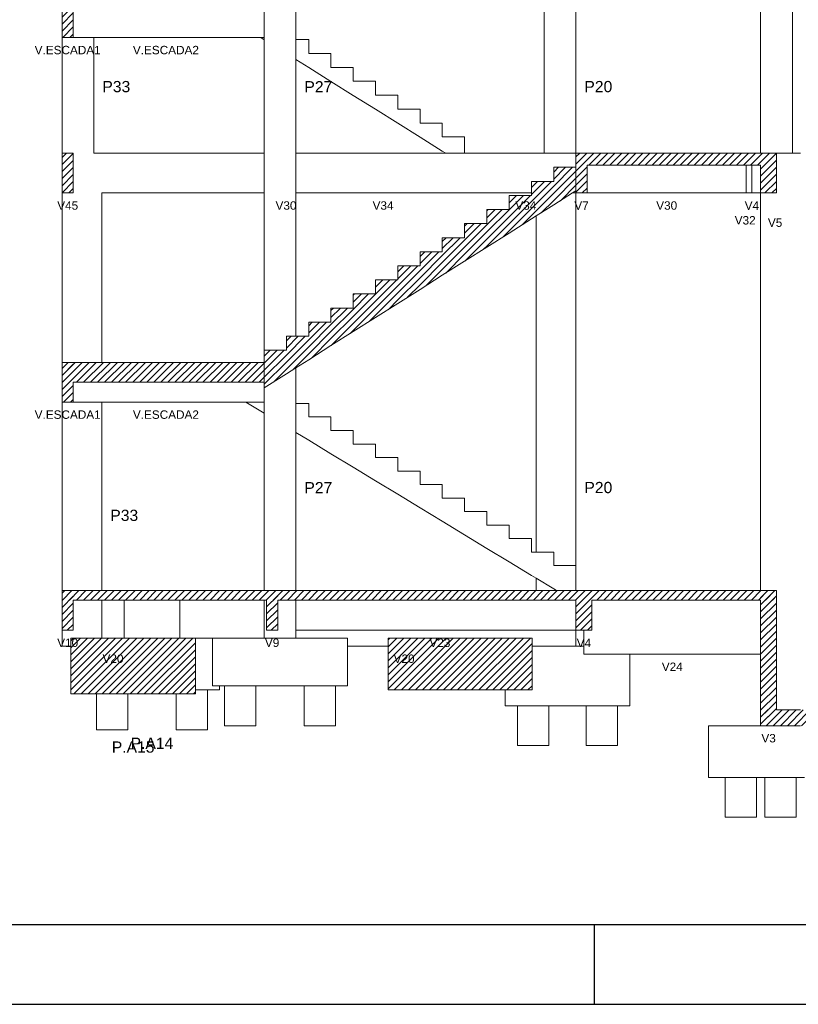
# Model space of a CAD drawing. Header units: millimetres. Extents: x 10 to 1250, y -62 to 528.
# Tile 82 of 256: x 63 to 72, y 69 to 81. Entities that reach past the tile are written whole.
import ezdxf

# ---------------------------------------------------------------- set-up
doc = ezdxf.new("R2010")
doc.units = ezdxf.units.MM
doc.header["$LTSCALE"] = 0.05
for name, color, linetype, lineweight in [('FO-Cotas', 5, 'Continuous', 5), ('FO-Níveis', 9, 'Continuous', 5), ('FO-Pilares pré-moldados', 3, 'Continuous', 20), ('FO-Seção das fundações', 9, 'Continuous', 5), ('FO-Títulos', 7, 'Continuous', 5)]:
    doc.layers.add(name, color=color, linetype=linetype, lineweight=lineweight)
doc.layers.add('FOLHA_PADRÃO', color=7, linetype='Continuous')
doc.styles.add('Arial', font='arial.ttf')
pattern_1 = [(45, (-127.84726, -34.92108), (-0.08838835, 0.08838835), [])]

# ---------------------------------------------------------------- blocks, each defined once
blk = doc.blocks.new('A1EST. 1500')
at = {"layer": 'FOLHA_PADRÃO', "color": 1, "linetype": 'Continuous'}
for p, q in [((59.5, 0), (59.5, 1)), ((0, 0), (150.008, 0))]:
    blk.add_line(p, q, dxfattribs=at)
at = {"layer": 'FOLHA_PADRÃO', "color": 6, "linetype": 'Continuous'}
blk.add_lwpolyline([(149, 58.4), (149, 1), (1, 1), (1, 58.4), (149, 58.4)], dxfattribs=at)
blk = doc.blocks.new('BBBBB')
at = {"layer": 'FO-Níveis', "linetype": 'Continuous'}
h = blk.add_hatch(dxfattribs=at)
h.set_pattern_fill('ANSI31', color=256, style=0)
h.set_pattern_definition(pattern_1)
h.paths.add_polyline_path([(-29.8391, 21.4921), (-29.5591, 21.4921), (-29.5591, 22.4921), (-29.8391, 22.4921), (-29.8391, 21.4921)])
h = blk.add_hatch(dxfattribs=at)
h.set_pattern_fill('ANSI31', color=256, style=0)
h.set_pattern_definition(pattern_1)
h.paths.add_polyline_path([(-29.8385, 17.5821), (-29.5585, 17.5821), (-29.5585, 18.5821), (-29.8385, 18.5821), (-29.8385, 17.5821)])
h = blk.add_hatch(dxfattribs=at)
h.set_pattern_fill('ANSI31', color=256, style=0)
h.set_pattern_definition(pattern_1)
h.paths.add_polyline_path([(-16.9191, 18.2821), (-11.8751, 18.2821), (-11.8751, 18.5821), (-16.9191, 18.5821), (-16.9191, 18.2821)])
h = blk.add_hatch(dxfattribs=at)
h.set_pattern_fill('ANSI31', color=256, style=0)
h.set_pattern_definition(pattern_1)
h.paths.add_polyline_path([(-16.9191, 17.5821), (-16.6391, 17.5821), (-16.6391, 18.5821), (-16.9191, 18.5821), (-16.9191, 17.5821)])
h = blk.add_hatch(dxfattribs=at)
h.set_pattern_fill('ANSI31', color=256, style=0)
h.set_pattern_definition(pattern_1)
h.paths.add_polyline_path([(-12.2751, 17.5821), (-11.8751, 17.5821), (-11.8751, 18.5821), (-12.2751, 18.5821), (-12.2751, 17.5821)])
h = blk.add_hatch(dxfattribs=at)
h.set_pattern_fill('ANSI31', color=256, style=0)
h.set_pattern_definition(pattern_1)
h.paths.add_polyline_path([(-16.9191, 17.6366), (-17.4791, 17.2826), (-17.4791, 18.2281), (-16.9191, 18.2281), (-16.9191, 17.6366)])
h = blk.add_hatch(dxfattribs=at)
h.set_pattern_fill('ANSI31', color=256, style=0)
h.set_pattern_definition(pattern_1)
h.paths.add_polyline_path([(-17.4791, 17.2826), (-18.0391, 16.9286), (-18.0391, 17.8741), (-17.4791, 17.8741), (-17.4791, 17.2826)])
h = blk.add_hatch(dxfattribs=at)
h.set_pattern_fill('ANSI31', color=256, style=0)
h.set_pattern_definition(pattern_1)
h.paths.add_polyline_path([(-18.0391, 16.9286), (-18.5991, 16.5746), (-18.5991, 17.5201), (-18.0391, 17.5201), (-18.0391, 16.9286)])
h = blk.add_hatch(dxfattribs=at)
h.set_pattern_fill('ANSI31', color=256, style=0)
h.set_pattern_definition(pattern_1)
h.paths.add_polyline_path([(-18.5991, 16.5746), (-19.1591, 16.2206), (-19.1591, 17.1661), (-18.5991, 17.1661), (-18.5991, 16.5746)])
h = blk.add_hatch(dxfattribs=at)
h.set_pattern_fill('ANSI31', color=256, style=0)
h.set_pattern_definition(pattern_1)
h.paths.add_polyline_path([(-19.1591, 16.2206), (-19.7191, 15.8666), (-19.7191, 16.8121), (-19.1591, 16.8121), (-19.1591, 16.2206)])
h = blk.add_hatch(dxfattribs=at)
h.set_pattern_fill('ANSI31', color=256, style=0)
h.set_pattern_definition(pattern_1)
h.paths.add_polyline_path([(-19.7191, 15.8666), (-20.2791, 15.5126), (-20.2791, 16.4581), (-19.7191, 16.4581), (-19.7191, 15.8666)])
h = blk.add_hatch(dxfattribs=at)
h.set_pattern_fill('ANSI31', color=256, style=0)
h.set_pattern_definition(pattern_1)
h.paths.add_polyline_path([(-20.2791, 15.5126), (-20.8391, 15.1586), (-20.8391, 16.1041), (-20.2791, 16.1041), (-20.2791, 15.5126)])
h = blk.add_hatch(dxfattribs=at)
h.set_pattern_fill('ANSI31', color=256, style=0)
h.set_pattern_definition(pattern_1)
h.paths.add_polyline_path([(-20.8391, 15.1586), (-21.3991, 14.8046), (-21.3991, 15.7501), (-20.8391, 15.7501), (-20.8391, 15.1586)])
h = blk.add_hatch(dxfattribs=at)
h.set_pattern_fill('ANSI31', color=256, style=0)
h.set_pattern_definition(pattern_1)
h.paths.add_polyline_path([(-21.3991, 14.8046), (-21.9591, 14.4506), (-21.9591, 15.3961), (-21.3991, 15.3961), (-21.3991, 14.8046)])
h = blk.add_hatch(dxfattribs=at)
h.set_pattern_fill('ANSI31', color=256, style=0)
h.set_pattern_definition(pattern_1)
h.paths.add_polyline_path([(-21.9591, 14.4506), (-22.5191, 14.0966), (-22.5191, 15.0421), (-21.9591, 15.0421), (-21.9591, 14.4506)])
h = blk.add_hatch(dxfattribs=at)
h.set_pattern_fill('ANSI31', color=256, style=0)
h.set_pattern_definition(pattern_1)
h.paths.add_polyline_path([(-22.5191, 14.0966), (-23.0791, 13.7426), (-23.0791, 14.6881), (-22.5191, 14.6881), (-22.5191, 14.0966)])
h = blk.add_hatch(dxfattribs=at)
h.set_pattern_fill('ANSI31', color=256, style=0)
h.set_pattern_definition(pattern_1)
h.paths.add_polyline_path([(-23.0791, 13.7426), (-23.6391, 13.3886), (-23.6391, 14.3341), (-23.0791, 14.3341), (-23.0791, 13.7426)])
h = blk.add_hatch(dxfattribs=at)
h.set_pattern_fill('ANSI31', color=256, style=0)
h.set_pattern_definition(pattern_1)
h.paths.add_polyline_path([(-23.6391, 13.3886), (-24.1991, 13.0346), (-24.1991, 13.9801), (-23.6391, 13.9801), (-23.6391, 13.3886)])
h = blk.add_hatch(dxfattribs=at)
h.set_pattern_fill('ANSI31', color=256, style=0)
h.set_pattern_definition(pattern_1)
h.paths.add_polyline_path([(-24.1991, 13.0346), (-24.7591, 12.6806), (-24.7591, 13.6261), (-24.1991, 13.6261), (-24.1991, 13.0346)])
h = blk.add_hatch(dxfattribs=at)
h.set_pattern_fill('ANSI31', color=256, style=0)
h.set_pattern_definition(pattern_1)
h.paths.add_polyline_path([(-29.8391, 12.8221), (-24.7591, 12.8221), (-24.7591, 13.3221), (-29.8391, 13.3221), (-29.8391, 12.8221)])
h = blk.add_hatch(dxfattribs=at)
h.set_pattern_fill('ANSI31', color=256, style=0)
h.set_pattern_definition(pattern_1)
h.paths.add_polyline_path([(-29.8391, 12.3221), (-29.5591, 12.3221), (-29.5591, 13.3221), (-29.8391, 13.3221), (-29.8391, 12.3221)])
h = blk.add_hatch(dxfattribs=at)
h.set_pattern_fill('ANSI31', color=256, style=0)
h.set_pattern_definition(pattern_1)
h.paths.add_polyline_path([(-29.8391, 7.3421), (-24.4191, 7.3421), (-24.4191, 7.5821), (-29.8391, 7.5821), (-29.8391, 7.3421)])
h = blk.add_hatch(dxfattribs=at)
h.set_pattern_fill('ANSI31', color=256, style=0)
h.set_pattern_definition(pattern_1)
h.paths.add_polyline_path([(-29.8391, 6.5821), (-29.5591, 6.5821), (-29.5591, 7.5821), (-29.8391, 7.5821), (-29.8391, 6.5821)])
h = blk.add_hatch(dxfattribs=at)
h.set_pattern_fill('ANSI31', color=256, style=0)
h.set_pattern_definition(pattern_1)
h.paths.add_polyline_path([(-24.6991, 7.3421), (-16.5191, 7.3421), (-16.5191, 7.5821), (-24.6991, 7.5821), (-24.6991, 7.3421)])
h = blk.add_hatch(dxfattribs=at)
h.set_pattern_fill('ANSI31', color=256, style=0)
h.set_pattern_definition(pattern_1)
h.paths.add_polyline_path([(-24.6991, 6.5821), (-24.4191, 6.5821), (-24.4191, 7.5821), (-24.6991, 7.5821), (-24.6991, 6.5821)])
h = blk.add_hatch(dxfattribs=at)
h.set_pattern_fill('ANSI31', color=256, style=0)
h.set_pattern_definition(pattern_1)
h.paths.add_polyline_path([(-16.9191, 7.3421), (-11.8751, 7.3421), (-11.8751, 7.5821), (-16.9191, 7.5821), (-16.9191, 7.3421)])
h = blk.add_hatch(dxfattribs=at)
h.set_pattern_fill('ANSI31', color=256, style=0)
h.set_pattern_definition(pattern_1)
h.paths.add_polyline_path([(-16.9191, 6.5821), (-16.5191, 6.5821), (-16.5191, 7.5821), (-16.9191, 7.5821), (-16.9191, 6.5821)])
h = blk.add_hatch(dxfattribs=at)
h.set_pattern_fill('ANSI31', color=256, style=0)
h.set_pattern_definition(pattern_1)
h.paths.add_polyline_path([(-12.2751, 4.1821), (-11.8751, 4.1821), (-11.8751, 7.5821), (-12.2751, 7.5821), (-12.2751, 4.1821)])
h = blk.add_hatch(dxfattribs=at)
h.set_pattern_fill('ANSI31', color=256, style=0)
h.set_pattern_definition(pattern_1)
h.paths.add_polyline_path([(-29.6192, 4.9821), (-26.4871, 4.9821), (-26.4871, 6.3821), (-29.6192, 6.3821), (-29.6192, 4.9821)])
h = blk.add_hatch(dxfattribs=at)
h.set_pattern_fill('ANSI31', color=256, style=0)
h.set_pattern_definition(pattern_1)
h.paths.add_polyline_path([(-21.6374, 5.0821), (-18.0208, 5.0821), (-18.0208, 6.3821), (-21.6374, 6.3821), (-21.6374, 5.0821)])
h = blk.add_hatch(dxfattribs=at)
h.set_pattern_fill('ANSI31', color=256, style=0)
h.set_pattern_definition(pattern_1)
h.paths.add_polyline_path([(-12.2751, 4.1821), (-7.648, 4.1821), (-7.648, 4.5821), (-12.2751, 4.5821), (-12.2751, 4.1821)])
at = {"layer": 'FO-Cotas'}
for p, q in [((-23.9591, 21.4421), (-23.9591, 22.4921)), ((-17.7191, 22.4921), (-17.7191, 18.5821)), ((-16.9191, 18.5821), (-16.9191, 22.4921)), ((-12.2751, 22.4921), (-12.2751, 18.5821)), ((-11.4751, 18.5821), (-11.4751, 22.4921)), ((-24.7591, 22.1421), (-24.7591, 21.7921)), ((-24.7591, 21.7921), (-24.7591, 21.4921)), ((-29.8391, 21.4921), (-29.8391, 18.5821)), ((-29.5591, 21.4921), (-29.0391, 21.4921)), ((-29.0391, 18.5821), (-29.0391, 21.4921)), ((-29.0391, 21.4921), (-24.8451, 21.4921)), ((-24.8451, 21.4921), (-24.7591, 21.4383)), ((-24.8451, 21.4921), (-24.7591, 21.4921)), ((-24.7591, 21.4921), (-24.7591, 21.4383)), ((-24.7591, 21.4383), (-24.7591, 18.5821)), ((-23.6391, 21.4421), (-23.9591, 21.4421)), ((-23.9591, 20.9383), (-23.9591, 21.4421)), ((-23.6391, 21.0921), (-23.6391, 21.4421)), ((-23.0791, 21.0921), (-23.6391, 21.0921)), ((-23.0791, 20.7421), (-23.0791, 21.0921)), ((-23.9591, 20.9383), (-23.6391, 20.7383)), ((-23.9591, 18.5821), (-23.9591, 20.9383)), ((-23.6391, 20.7383), (-23.0791, 20.3883)), ((-22.5191, 20.7421), (-23.0791, 20.7421)), ((-22.5191, 20.3921), (-22.5191, 20.7421)), ((-23.0791, 20.3883), (-22.5191, 20.0383)), ((-21.9591, 20.3921), (-22.5191, 20.3921)), ((-21.9591, 20.0421), (-21.9591, 20.3921)), ((-22.5191, 20.0383), (-21.9591, 19.6883)), ((-21.3991, 20.0421), (-21.9591, 20.0421)), ((-21.3991, 19.6921), (-21.3991, 20.0421)), ((-21.9591, 19.6883), (-21.3991, 19.3383)), ((-20.8391, 19.6921), (-21.3991, 19.6921)), ((-20.8391, 19.3421), (-20.8391, 19.6921)), ((-21.3991, 19.3383), (-20.8391, 18.9883)), ((-20.2791, 19.3421), (-20.8391, 19.3421)), ((-20.2791, 18.9921), (-20.2791, 19.3421)), ((-20.8391, 18.9883), (-20.2791, 18.6383)), ((-19.7191, 18.9921), (-20.2791, 18.9921)), ((-19.7191, 18.5821), (-19.7191, 18.9921)), ((-28.8391, 18.5821), (-29.0391, 18.5821)), ((-24.7591, 18.5821), (-28.8391, 18.5821)), ((-24.7591, 18.5821), (-24.7591, 17.7421)), ((-20.9251, 18.5821), (-23.9591, 18.5821)), ((-23.9591, 17.7421), (-23.9591, 18.5821)), ((-20.7251, 18.5821), (-20.9251, 18.5821)), ((-20.5251, 18.5821), (-20.7251, 18.5821)), ((-20.1891, 18.5821), (-20.5251, 18.5821)), ((-20.2791, 18.6383), (-20.1891, 18.5821)), ((-19.7191, 18.5821), (-20.1891, 18.5821)), ((-19.5791, 18.5821), (-19.7191, 18.5821)), ((-19.4391, 18.5821), (-19.5791, 18.5821)), ((-17.9191, 18.5821), (-19.4391, 18.5821)), ((-17.7191, 18.5821), (-17.9191, 18.5821)), ((-16.9191, 18.5821), (-17.7191, 18.5821)), ((-11.4751, 18.5821), (-11.8751, 18.5821)), ((-11.2751, 18.5821), (-11.4751, 18.5821)), ((-12.6351, 18.2821), (-12.6351, 17.5821)), ((-12.4951, 18.2821), (-12.4951, 17.5821)), ((-24.7591, 17.7421), (-24.7591, 17.5821)), ((-23.9591, 17.5821), (-23.9591, 17.7421)), ((-29.8391, 17.5821), (-29.8391, 16.8021)), ((-28.8391, 17.5821), (-24.7591, 17.5821)), ((-28.8391, 16.8021), (-28.8391, 17.5821)), ((-24.7591, 17.5821), (-24.7591, 16.8021)), ((-23.9591, 17.5821), (-20.9251, 17.5821)), ((-23.9591, 16.8021), (-23.9591, 17.5821)), ((-20.9251, 17.5821), (-20.7251, 17.5821)), ((-20.7251, 17.5821), (-20.5251, 17.5821)), ((-20.5251, 17.5821), (-19.7191, 17.5821)), ((-19.7191, 17.5821), (-19.5791, 17.5821)), ((-19.5791, 17.5821), (-19.4391, 17.5821)), ((-19.4391, 17.5821), (-18.0391, 17.5821)), ((-17.0053, 17.5821), (-16.9191, 17.5821)), ((-16.9191, 16.8021), (-16.9191, 17.5821)), ((-16.6391, 17.5821), (-12.6351, 17.5821)), ((-12.6351, 17.5821), (-12.4951, 17.5821)), ((-12.4951, 17.5821), (-12.3551, 17.5821)), ((-12.3551, 17.5821), (-12.2751, 17.5821)), ((-12.2751, 17.5821), (-12.2751, 16.8021)), ((-17.9191, 17.0045), (-17.9191, 16.8021)), ((-29.8391, 16.8021), (-29.8391, 15.8821)), ((-28.8391, 15.8821), (-28.8391, 16.8021)), ((-24.7591, 16.8021), (-24.7591, 15.8821)), ((-23.9591, 15.8821), (-23.9591, 16.8021)), ((-17.9191, 16.8021), (-17.9191, 15.8821)), ((-16.9191, 15.8821), (-16.9191, 16.8021)), ((-12.2751, 16.8021), (-12.2751, 15.8821)), ((-29.8391, 15.8821), (-29.8391, 13.3221)), ((-28.8391, 13.3221), (-28.8391, 15.8821)), ((-24.7591, 15.8821), (-24.7591, 13.6261)), ((-23.9591, 13.9801), (-23.9591, 15.8821)), ((-17.9191, 15.8821), (-17.9191, 13.3221)), ((-16.9191, 13.3221), (-16.9191, 15.8821)), ((-12.2751, 15.8821), (-12.2751, 13.3221)), ((-23.9591, 12.2881), (-23.9591, 13.1863)), ((-17.9191, 13.3221), (-17.9191, 8.5481)), ((-16.9191, 8.2081), (-16.9191, 13.3221)), ((-12.2751, 13.3221), (-12.2751, 7.5821)), ((-24.7591, 12.6806), (-24.7591, 12.6281)), ((-24.7591, 12.6281), (-24.7591, 12.3221)), ((-29.8391, 12.3221), (-29.8391, 10.5821)), ((-29.5591, 12.3221), (-28.8391, 12.3221)), ((-28.8391, 7.5821), (-28.8391, 12.3221)), ((-28.8391, 12.3221), (-25.2185, 12.3221)), ((-25.2185, 12.3221), (-24.7591, 12.0432)), ((-25.2185, 12.3221), (-24.7591, 12.3221)), ((-24.7591, 12.3221), (-24.7591, 12.0432)), ((-23.6391, 12.2881), (-23.9591, 12.2881)), ((-23.9591, 11.5575), (-23.9591, 12.2881)), ((-23.6391, 11.9481), (-23.6391, 12.2881)), ((-24.7591, 12.0432), (-24.7591, 7.5821)), ((-23.0791, 11.9481), (-23.6391, 11.9481)), ((-23.0791, 11.6081), (-23.0791, 11.9481)), ((-23.9591, 11.5575), (-23.6391, 11.3632)), ((-23.9591, 7.5821), (-23.9591, 11.5575)), ((-22.5191, 11.6081), (-23.0791, 11.6081)), ((-22.5191, 11.2681), (-22.5191, 11.6081)), ((-23.6391, 11.3632), (-23.0791, 11.0232)), ((-21.9591, 11.2681), (-22.5191, 11.2681)), ((-21.9591, 10.9281), (-21.9591, 11.2681)), ((-23.0791, 11.0232), (-22.5191, 10.6832)), ((-21.3991, 10.9281), (-21.9591, 10.9281)), ((-21.3991, 10.5881), (-21.3991, 10.9281)), ((-22.5191, 10.6832), (-21.9591, 10.3432)), ((-29.8391, 10.5821), (-29.8391, 9.5821)), ((-20.8391, 10.5881), (-21.3991, 10.5881)), ((-20.8391, 10.2481), (-20.8391, 10.5881)), ((-21.9591, 10.3432), (-21.3991, 10.0032)), ((-20.2791, 10.2481), (-20.8391, 10.2481)), ((-20.2791, 9.9081), (-20.2791, 10.2481)), ((-21.3991, 10.0032), (-20.8391, 9.6632)), ((-19.7191, 9.9081), (-20.2791, 9.9081)), ((-19.7191, 9.5681), (-19.7191, 9.9081)), ((-20.8391, 9.6632), (-20.2791, 9.3232)), ((-29.8391, 9.5821), (-29.8391, 7.5821)), ((-19.1591, 9.5681), (-19.7191, 9.5681)), ((-19.1591, 9.2281), (-19.1591, 9.5681)), ((-20.2791, 9.3232), (-19.7191, 8.9832)), ((-18.5991, 9.2281), (-19.1591, 9.2281)), ((-18.5991, 8.8881), (-18.5991, 9.2281)), ((-19.7191, 8.9832), (-19.1591, 8.6432)), ((-18.0391, 8.8881), (-18.5991, 8.8881)), ((-18.0391, 8.5481), (-18.0391, 8.8881)), ((-19.1591, 8.6432), (-18.5991, 8.3032)), ((-17.9191, 8.5481), (-18.0391, 8.5481)), ((-17.4791, 8.5481), (-17.9191, 8.5481)), ((-17.4791, 8.2081), (-17.4791, 8.5481)), ((-18.5991, 8.3032), (-18.0391, 7.9632)), ((-16.9191, 8.2081), (-17.4791, 8.2081)), ((-16.9191, 7.5821), (-16.9191, 8.2081)), ((-18.0391, 7.9632), (-17.9191, 7.8903)), ((-17.9191, 7.8903), (-17.9191, 7.5821)), ((-17.9191, 7.8903), (-17.4791, 7.6232)), ((-17.4791, 7.6232), (-17.4115, 7.5821)), ((-28.8391, 7.3421), (-28.8391, 6.3821)), ((-28.2803, 7.3421), (-28.2803, 6.3821)), ((-26.8803, 6.3821), (-26.8803, 7.3421)), ((-24.7591, 7.3421), (-24.7591, 6.3821)), ((-23.9591, 6.5821), (-23.9591, 7.3421)), ((-29.8391, 6.5821), (-29.8391, 6.1821)), ((-23.9591, 6.5821), (-20.8651, 6.5821)), ((-23.9591, 6.3821), (-23.9591, 6.5821)), ((-20.8651, 6.5821), (-20.7251, 6.5821)), ((-20.7251, 6.5821), (-20.5851, 6.5821)), ((-20.5851, 6.5821), (-17.9191, 6.5821)), ((-17.9191, 6.5821), (-16.9191, 6.5821)), ((-16.9191, 6.1821), (-16.9191, 6.5821)), ((-16.7191, 6.5821), (-16.7191, 6.1821)), ((-26.0591, 6.3821), (-26.4871, 6.3821)), ((-26.0591, 6.3821), (-26.0591, 6.1821)), ((-25.8803, 6.3821), (-26.0591, 6.3821)), ((-24.7591, 6.3821), (-25.8803, 6.3821)), ((-24.5591, 6.3821), (-24.7591, 6.3821)), ((-23.9591, 6.3821), (-24.5591, 6.3821)), ((-22.6591, 6.3821), (-23.9591, 6.3821)), ((-22.6591, 6.1821), (-22.6591, 6.3821)), ((-29.6192, 6.1821), (-29.8391, 6.1821)), ((-26.0591, 6.1821), (-26.0591, 5.1821)), ((-22.6591, 6.1821), (-21.6374, 6.1821)), ((-22.6591, 5.1821), (-22.6591, 6.1821)), ((-17.9191, 6.1821), (-18.0208, 6.1821)), ((-16.9191, 6.1821), (-17.9191, 6.1821)), ((-16.7191, 6.1821), (-16.9191, 6.1821)), ((-16.7191, 6.1821), (-16.7191, 5.9821)), ((-16.7191, 5.9821), (-15.5644, 5.9821)), ((-15.5644, 4.6821), (-15.5644, 5.9821)), ((-15.5644, 5.9821), (-12.2751, 5.9821)), ((-28.9742, 4.0821), (-28.9742, 4.9821)), ((-28.1864, 4.9821), (-28.1864, 4.0821)), ((-26.9742, 4.0821), (-26.9742, 4.9821)), ((-26.1864, 5.0821), (-26.4871, 5.0821)), ((-26.1864, 5.0821), (-26.1864, 4.0821)), ((-25.8803, 5.0821), (-26.1864, 5.0821)), ((-25.8803, 5.1821), (-26.0591, 5.1821)), ((-25.8803, 5.0821), (-25.8803, 5.1821)), ((-25.753, 5.1821), (-25.8803, 5.1821)), ((-25.753, 4.1821), (-25.753, 5.1821)), ((-24.9652, 5.1821), (-25.753, 5.1821)), ((-24.9652, 5.1821), (-24.9652, 4.1821)), ((-23.753, 5.1821), (-24.9652, 5.1821)), ((-23.753, 4.1821), (-23.753, 5.1821)), ((-22.9652, 5.1821), (-23.753, 5.1821)), ((-22.9652, 5.1821), (-22.9652, 4.1821)), ((-22.6591, 5.1821), (-22.9652, 5.1821)), ((-18.6964, 5.0821), (-18.6964, 4.6821)), ((-18.3904, 4.6821), (-18.6964, 4.6821)), ((-18.3904, 3.6821), (-18.3904, 4.6821)), ((-17.6025, 4.6821), (-18.3904, 4.6821)), ((-17.6025, 4.6821), (-17.6025, 3.6821)), ((-16.6583, 4.6821), (-17.6025, 4.6821)), ((-16.6583, 3.6821), (-16.6583, 4.6821)), ((-15.8705, 4.6821), (-16.6583, 4.6821)), ((-15.8705, 4.6821), (-15.8705, 3.6821)), ((-15.5644, 4.6821), (-15.8705, 4.6821)), ((-28.1864, 4.0821), (-28.9742, 4.0821)), ((-26.1864, 4.0821), (-26.9742, 4.0821)), ((-24.9652, 4.1821), (-25.753, 4.1821)), ((-22.9652, 4.1821), (-23.753, 4.1821)), ((-13.5834, 4.1821), (-13.5834, 2.8821)), ((-12.2751, 4.1821), (-13.5834, 4.1821)), ((-17.6025, 3.6821), (-18.3904, 3.6821)), ((-15.8705, 3.6821), (-16.6583, 3.6821)), ((-13.169, 2.8821), (-13.5834, 2.8821)), ((-13.169, 1.8821), (-13.169, 2.8821)), ((-12.3812, 2.8821), (-13.169, 2.8821)), ((-12.3812, 2.8821), (-12.3812, 1.8821)), ((-12.169, 2.8821), (-12.3812, 2.8821)), ((-12.169, 1.8821), (-12.169, 2.8821)), ((-11.3812, 2.8821), (-12.169, 2.8821)), ((-11.3812, 2.8821), (-11.3812, 1.8821)), ((-11.169, 2.8821), (-11.3812, 2.8821)), ((-12.3812, 1.8821), (-13.169, 1.8821)), ((-11.3812, 1.8821), (-12.169, 1.8821))]:
    blk.add_line(p, q, dxfattribs=at)
at = {"layer": 'FO-Títulos'}
for p, q in [((-29.8391, 22.1921), (-29.8391, 21.4921)), ((-29.5591, 21.4921), (-29.5591, 22.1921)), ((-29.8391, 21.4921), (-29.6991, 21.4921)), ((-29.6991, 21.4921), (-29.5591, 21.4921)), ((-29.8385, 18.5821), (-29.8385, 17.7421)), ((-29.5591, 18.5821), (-29.8385, 18.5821)), ((-29.5585, 18.5821), (-29.5591, 18.5821)), ((-29.5585, 17.7421), (-29.5585, 18.5821)), ((-16.9191, 18.5821), (-16.9191, 18.2821)), ((-16.7791, 18.5821), (-16.9191, 18.5821)), ((-16.6391, 18.5821), (-16.7791, 18.5821)), ((-12.6351, 18.5821), (-16.6391, 18.5821)), ((-12.4951, 18.5821), (-12.6351, 18.5821)), ((-12.3551, 18.5821), (-12.4951, 18.5821)), ((-12.2751, 18.5821), (-12.3551, 18.5821)), ((-12.0751, 18.5821), (-12.2751, 18.5821)), ((-11.8751, 18.5821), (-12.0751, 18.5821)), ((-11.8751, 18.2821), (-11.8751, 18.5821)), ((-17.4791, 18.2281), (-16.9191, 18.2281)), ((-17.4791, 17.8741), (-17.4791, 18.2281)), ((-16.9191, 18.2821), (-16.9191, 18.2281)), ((-16.9191, 18.2281), (-16.9191, 17.7421)), ((-16.6391, 17.5821), (-16.6391, 18.2821)), ((-16.6391, 18.2821), (-12.6351, 18.2821)), ((-12.6351, 18.2821), (-12.4951, 18.2821)), ((-12.4951, 18.2821), (-12.3551, 18.2821)), ((-12.3551, 18.2821), (-12.2751, 18.2821)), ((-12.2751, 18.2821), (-12.2751, 17.7421)), ((-11.8751, 17.7421), (-11.8751, 18.2821)), ((-18.0391, 17.8741), (-17.9191, 17.8741)), ((-18.0391, 17.5821), (-18.0391, 17.8741)), ((-17.9191, 17.8741), (-17.4791, 17.8741)), ((-29.8385, 17.7421), (-29.8385, 17.5821)), ((-29.5585, 17.5821), (-29.5585, 17.7421)), ((-16.9191, 17.6366), (-17.0053, 17.5821)), ((-16.9191, 17.7421), (-16.9191, 17.6366)), ((-16.9191, 17.6366), (-16.9191, 17.5821)), ((-12.2751, 17.7421), (-12.2751, 17.5821)), ((-11.8751, 17.5821), (-11.8751, 17.7421)), ((-29.8385, 17.5821), (-29.5591, 17.5821)), ((-29.5591, 17.5821), (-29.5585, 17.5821)), ((-18.5991, 17.5201), (-18.0391, 17.5201)), ((-18.5991, 17.1661), (-18.5991, 17.5201)), ((-18.0391, 17.5201), (-18.0391, 17.5821)), ((-17.0053, 17.5821), (-17.4791, 17.2826)), ((-16.9191, 17.5821), (-16.7791, 17.5821)), ((-16.7791, 17.5821), (-16.6391, 17.5821)), ((-12.2751, 17.5821), (-12.0751, 17.5821)), ((-12.0751, 17.5821), (-11.8751, 17.5821)), ((-19.1591, 17.1661), (-18.5991, 17.1661)), ((-19.1591, 16.8121), (-19.1591, 17.1661)), ((-17.4791, 17.2826), (-17.9191, 17.0045)), ((-18.0391, 16.9286), (-18.5991, 16.5746)), ((-17.9191, 17.0045), (-18.0391, 16.9286)), ((-19.7191, 16.8121), (-19.1591, 16.8121)), ((-19.7191, 16.4581), (-19.7191, 16.8121)), ((-20.2791, 16.4581), (-19.7191, 16.4581)), ((-20.2791, 16.1041), (-20.2791, 16.4581)), ((-18.5991, 16.5746), (-19.1591, 16.2206)), ((-20.8391, 15.7501), (-20.8391, 16.1041)), ((-20.8391, 16.1041), (-20.2791, 16.1041)), ((-19.1591, 16.2206), (-19.7191, 15.8666)), ((-19.7191, 15.8666), (-20.2791, 15.5126)), ((-21.3991, 15.7501), (-20.8391, 15.7501)), ((-21.3991, 15.3961), (-21.3991, 15.7501)), ((-21.9591, 15.3961), (-21.3991, 15.3961)), ((-21.9591, 15.0421), (-21.9591, 15.3961)), ((-20.2791, 15.5126), (-20.8391, 15.1586)), ((-20.8391, 15.1586), (-21.3991, 14.8046)), ((-22.5191, 15.0421), (-21.9591, 15.0421)), ((-22.5191, 14.6881), (-22.5191, 15.0421)), ((-23.0791, 14.6881), (-22.5191, 14.6881)), ((-23.0791, 14.3341), (-23.0791, 14.6881)), ((-21.3991, 14.8046), (-21.9591, 14.4506)), ((-21.9591, 14.4506), (-22.5191, 14.0966)), ((-23.6391, 14.3341), (-23.0791, 14.3341)), ((-23.6391, 13.9801), (-23.6391, 14.3341)), ((-24.1991, 13.9801), (-23.9591, 13.9801)), ((-24.1991, 13.6261), (-24.1991, 13.9801)), ((-23.9591, 13.9801), (-23.6391, 13.9801)), ((-22.5191, 14.0966), (-23.0791, 13.7426)), ((-24.7591, 13.6261), (-24.1991, 13.6261)), ((-24.7591, 13.3221), (-24.7591, 13.6261)), ((-23.0791, 13.7426), (-23.6391, 13.3886)), ((-23.6391, 13.3886), (-23.9591, 13.1863)), ((-29.8391, 13.3221), (-29.8391, 12.8221)), ((-29.6991, 13.3221), (-29.8391, 13.3221)), ((-29.5591, 13.3221), (-29.6991, 13.3221)), ((-28.8391, 13.3221), (-29.5591, 13.3221)), ((-24.7591, 13.3221), (-28.8391, 13.3221)), ((-24.7591, 12.9681), (-24.7591, 13.3221)), ((-23.9591, 13.1863), (-24.1991, 13.0346)), ((-24.1991, 13.0346), (-24.7591, 12.6806)), ((-24.7591, 12.8221), (-24.7591, 12.9681)), ((-29.8391, 12.8221), (-29.8391, 12.3221)), ((-29.5591, 12.3221), (-29.5591, 12.8221)), ((-29.5591, 12.8221), (-28.8391, 12.8221)), ((-28.8391, 12.8221), (-25.3191, 12.8221)), ((-25.3191, 12.8221), (-24.7591, 12.8221)), ((-24.7591, 12.6806), (-24.7591, 12.8221)), ((-29.8391, 12.3221), (-29.6991, 12.3221)), ((-29.6991, 12.3221), (-29.5591, 12.3221)), ((-29.8391, 7.5821), (-29.8391, 7.3421)), ((-29.5591, 7.5821), (-29.8391, 7.5821)), ((-29.4391, 7.5821), (-29.5591, 7.5821)), ((-28.8391, 7.5821), (-29.4391, 7.5821)), ((-28.2803, 7.5821), (-28.8391, 7.5821)), ((-26.8803, 7.5821), (-28.2803, 7.5821)), ((-24.7591, 7.5821), (-26.8803, 7.5821)), ((-24.6991, 7.5821), (-24.7591, 7.5821)), ((-24.5591, 7.5821), (-24.6991, 7.5821)), ((-24.4191, 7.5821), (-24.5591, 7.5821)), ((-23.9591, 7.5821), (-24.4191, 7.5821)), ((-20.8651, 7.5821), (-23.9591, 7.5821)), ((-20.7251, 7.5821), (-20.8651, 7.5821)), ((-20.5851, 7.5821), (-20.7251, 7.5821)), ((-17.9191, 7.5821), (-20.5851, 7.5821)), ((-17.4115, 7.5821), (-17.9191, 7.5821)), ((-16.9191, 7.5821), (-17.4115, 7.5821)), ((-16.7191, 7.5821), (-16.9191, 7.5821)), ((-16.5191, 7.5821), (-16.7191, 7.5821)), ((-12.7151, 7.5821), (-16.5191, 7.5821)), ((-12.5151, 7.5821), (-12.7151, 7.5821)), ((-12.3151, 7.5821), (-12.5151, 7.5821)), ((-12.2751, 7.5821), (-12.3151, 7.5821)), ((-12.0751, 7.5821), (-12.2751, 7.5821)), ((-11.8751, 7.5821), (-12.0751, 7.5821)), ((-11.8751, 7.3421), (-11.8751, 7.5821)), ((-29.8391, 7.3421), (-29.8391, 6.5821)), ((-29.5591, 6.5821), (-29.5591, 7.3421)), ((-29.5591, 7.3421), (-29.4391, 7.3421)), ((-29.4391, 7.3421), (-28.8391, 7.3421)), ((-28.8391, 7.3421), (-28.2803, 7.3421)), ((-28.2803, 7.3421), (-26.8803, 7.3421)), ((-26.8803, 7.3421), (-24.7591, 7.3421)), ((-24.7591, 7.3421), (-24.6991, 7.3421)), ((-24.6991, 7.3421), (-24.6991, 6.5821)), ((-24.4191, 6.5821), (-24.4191, 7.3421)), ((-24.4191, 7.3421), (-23.9591, 7.3421)), ((-23.9591, 7.3421), (-20.8651, 7.3421)), ((-20.8651, 7.3421), (-20.7251, 7.3421)), ((-20.7251, 7.3421), (-20.5851, 7.3421)), ((-20.5851, 7.3421), (-17.9191, 7.3421)), ((-17.9191, 7.3421), (-17.0162, 7.3421)), ((-17.0162, 7.3421), (-16.9191, 7.3421)), ((-16.9191, 7.3421), (-16.9191, 7.2832)), ((-16.9191, 7.2832), (-16.9191, 6.5821)), ((-16.5191, 6.5821), (-16.5191, 7.3421)), ((-16.5191, 7.3421), (-12.7151, 7.3421)), ((-12.7151, 7.3421), (-12.5151, 7.3421)), ((-12.5151, 7.3421), (-12.3151, 7.3421)), ((-12.3151, 7.3421), (-12.2751, 7.3421)), ((-12.2751, 7.3421), (-12.2751, 6.5821)), ((-11.8751, 6.5821), (-11.8751, 7.3421)), ((-29.8391, 6.5821), (-29.5591, 6.5821)), ((-24.6991, 6.5821), (-24.5591, 6.5821)), ((-24.5591, 6.5821), (-24.4191, 6.5821)), ((-16.9191, 6.5821), (-16.7191, 6.5821)), ((-16.7191, 6.5821), (-16.5191, 6.5821)), ((-12.2751, 6.5821), (-12.2751, 6.3821)), ((-11.8751, 6.3821), (-11.8751, 6.5821)), ((-29.6192, 6.3821), (-29.6192, 6.1821)), ((-29.2803, 6.3821), (-29.6192, 6.3821)), ((-28.8391, 6.3821), (-29.2803, 6.3821)), ((-28.2803, 6.3821), (-28.8391, 6.3821)), ((-26.8803, 6.3821), (-28.2803, 6.3821)), ((-26.4871, 6.3821), (-26.8803, 6.3821)), ((-26.4871, 6.1821), (-26.4871, 6.3821)), ((-21.6374, 6.3821), (-21.6374, 6.1821)), ((-20.7251, 6.3821), (-21.6374, 6.3821)), ((-18.0208, 6.3821), (-20.7251, 6.3821)), ((-18.0208, 6.1821), (-18.0208, 6.3821)), ((-12.2751, 6.3821), (-12.2751, 5.9821)), ((-11.8751, 4.5821), (-11.8751, 6.3821)), ((-29.6192, 6.1821), (-29.6192, 4.9821)), ((-26.4871, 5.0821), (-26.4871, 6.1821)), ((-21.6374, 6.1821), (-21.6374, 5.0821)), ((-18.0208, 5.0821), (-18.0208, 6.1821)), ((-12.2751, 5.9821), (-12.2751, 4.5821)), ((-28.9742, 4.9821), (-29.6192, 4.9821)), ((-28.1864, 4.9821), (-28.9742, 4.9821)), ((-26.9742, 4.9821), (-28.1864, 4.9821)), ((-26.4871, 4.9821), (-26.9742, 4.9821)), ((-26.4871, 4.9821), (-26.4871, 5.0821)), ((-18.6964, 5.0821), (-21.6374, 5.0821)), ((-18.0208, 5.0821), (-18.6964, 5.0821)), ((-12.2751, 4.5821), (-12.2751, 4.1821)), ((-11.2751, 4.5821), (-11.8751, 4.5821)), ((-12.2751, 4.1821), (-11.8751, 4.1821)), ((-11.8751, 4.1821), (-11.2751, 4.1821))]:
    blk.add_line(p, q, dxfattribs=at)
at = {"layer": 'FO-Pilares pré-moldados', "char_height": 0.2824, "line_spacing_factor": 0.798, "style": 'Arial'}
for s, insert, attachment_point in [('P33', (-28.8273, 20.1135), 7), ('P27', (-23.7473, 20.1135), 7), ('P20', (-16.7073, 20.1135), 7), ('P27', (-23.7473, 10.0285), 7), ('P20', (-16.7073, 10.0285), 7), ('P33', (-28.6273, 9.3285), 7), ('P.A14', (-27.5803, 3.5995), 8), ('P.A15', (-28.0532, 3.4995), 8)]:
    blk.add_mtext(s, dxfattribs=dict(at, insert=insert, attachment_point=attachment_point))
at = {"layer": 'FO-Seção das fundações', "char_height": 0.2118, "attachment_point": 8, "line_spacing_factor": 0.798, "style": 'Arial'}
for s, insert in [('V.ESCADA1', (-29.6991, 21.0685)), ('V.ESCADA2', (-27.2291, 21.0685)), ('V45', (-29.6985, 17.1585)), ('V30', (-24.2091, 17.1585)), ('V34', (-21.7691, 17.1585)), ('V34', (-18.1791, 17.1585)), ('V7', (-16.7791, 17.1585)), ('V30', (-14.6371, 17.1585)), ('V4', (-12.4951, 17.1585)), ('V32', (-12.6638, 16.7867)), ('V5', (-11.9118, 16.7279)), ('V.ESCADA1', (-29.6991, 11.8985)), ('V.ESCADA2', (-27.2291, 11.8985)), ('V10', (-29.6991, 6.1585)), ('V9', (-24.5591, 6.1585)), ('V23', (-20.3391, 6.1585)), ('V4', (-16.7191, 6.1585)), ('V20', (-28.5597, 5.7585)), ('V20', (-21.2391, 5.7585)), ('V24', (-14.4971, 5.5585)), ('V3', (-12.0751, 3.7585))]:
    blk.add_mtext(s, dxfattribs=dict(at, insert=insert))

msp = doc.modelspace()

# ---------------------------------------------------------------- block references
msp.add_blockref('A1EST. 1500', (10.3174, 68.5322))
at = {"xscale": 0.5, "yscale": 0.5, "zscale": 0.5}
msp.add_blockref('BBBBB', (78.0436, 69.9453), dxfattribs=at)

doc.saveas('drawing.dxf')
